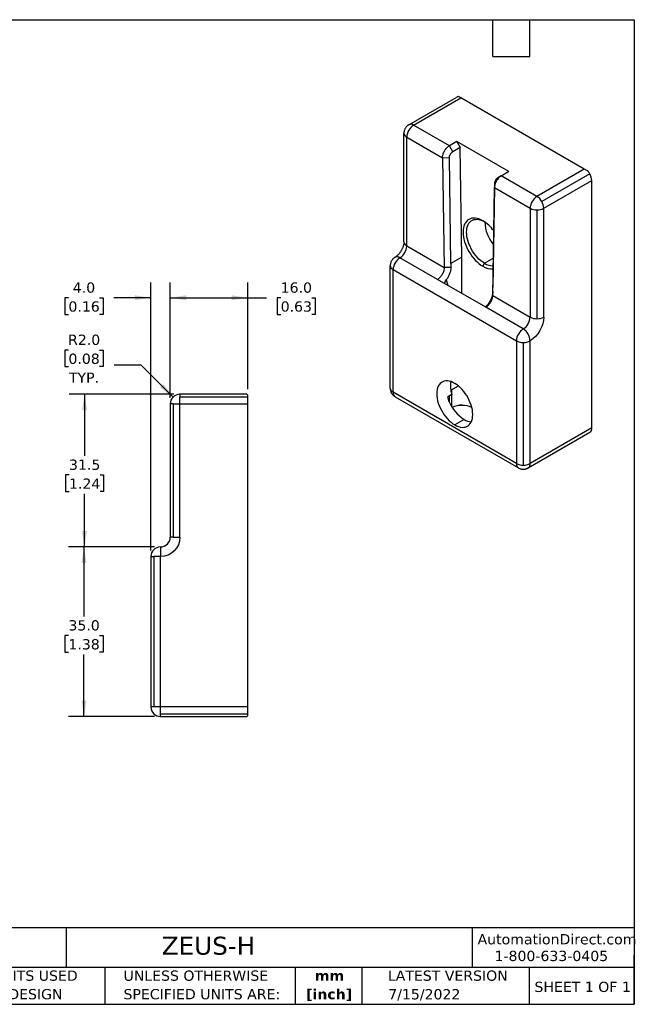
# Model space of a CAD drawing. Header units: millimetres. Extents: x 6 to 273, y 6 to 210.
# Tile 2 of 2: x 146 to 273, y 6 to 210. Entities that reach past the tile are written whole.
import ezdxf

# ---------------------------------------------------------------- set-up
doc = ezdxf.new("R2010")
doc.units = ezdxf.units.MM
doc.linetypes.add('SLD-Solid', pattern=[0])
doc.layers.add('DIMENSIONS', color=140, linetype='SLD-Solid', lineweight=25)
doc.layers.add('TEXT', color=140, linetype='SLD-Solid', lineweight=25)
doc.styles.add('SLDTEXTSTYLE0', font='VERDANA.TTF')
doc.styles.add('SLDTEXTSTYLE1', font='VERDANAB.TTF')
doc.dimstyles.new('SLDDIMSTYLE0', dxfattribs={"dimtxt": 2.158008, "dimasz": 3.302, "dimexe": 0, "dimexo": 0.0625, "dimgap": 0.539502, "dimtad": 0, "dimtih": 1, "dimtoh": 1, "dimrnd": 1e-09, "dimzin": 4, "dimdsep": 46, "dimtxsty": 'SLDTEXTSTYLE0', "dimsah": 1, "dimcen": 0.09, "dimadec": 0, "dimazin": 1, "dimtfac": 1, "dimtofl": 0, "dimtmove": 0, "dimatfit": 3, "dimfxl": 0, "dimfrac": 2, "dimtolj": 1, "dimtzin": 12, "dimarcsym": 0})
doc.dimstyles.new('SLDDIMSTYLE1', dxfattribs={"dimtxt": 2.158008, "dimasz": 3.302, "dimexe": 0, "dimexo": 0.0625, "dimgap": 0.539502, "dimtad": 0, "dimtih": 1, "dimtoh": 1, "dimrnd": 1e-09, "dimzin": 4, "dimdsep": 46, "dimtxsty": 'SLDTEXTSTYLE0', "dimsah": 1, "dimcen": 0.09, "dimadec": 0, "dimazin": 1, "dimtfac": 1, "dimtmove": 0, "dimatfit": 0, "dimfxl": 0, "dimfrac": 2, "dimtolj": 1, "dimtzin": 12, "dimarcsym": 0})
doc.dimstyles.new('SLDDIMSTYLE2', dxfattribs={"dimtxt": 2.158008, "dimasz": 3.302, "dimexe": 0, "dimexo": 0.0625, "dimgap": 0.539502, "dimtad": 0, "dimtih": 1, "dimtoh": 1, "dimrnd": 1e-09, "dimzin": 12, "dimdsep": 46, "dimtxsty": 'SLDTEXTSTYLE0', "dimsah": 1, "dimcen": 0.09, "dimadec": 0, "dimazin": 3, "dimtfac": 1, "dimtofl": 0, "dimtmove": 0, "dimatfit": 3, "dimfxl": 0, "dimfrac": 2, "dimtolj": 1, "dimtzin": 12, "dimarcsym": 0})
doc.dimstyles.new('SLDDIMSTYLE4', dxfattribs={"dimtxt": 2.158008, "dimasz": 3.302, "dimexe": 0, "dimexo": 0.0625, "dimgap": 0.539502, "dimtad": 0, "dimtih": 1, "dimtoh": 1, "dimrnd": 1e-09, "dimzin": 4, "dimdsep": 46, "dimtxsty": 'SLDTEXTSTYLE0', "dimsah": 1, "dimcen": 0, "dimadec": 0, "dimazin": 1, "dimtfac": 1, "dimtofl": 0, "dimtmove": 0, "dimatfit": 3, "dimfxl": 0, "dimfrac": 2, "dimtolj": 1, "dimtzin": 12, "dimarcsym": 0})

# ---------------------------------------------------------------- blocks, each defined once
blk = doc.blocks.new('SW_NOTE_0_1')
at = {"layer": 'TEXT', "color": 0, "char_height": 2.117, "attachment_point": 2, "style": 'SLDTEXTSTYLE1'}
for s, insert in [('mm', (2.84, 2.69)), ('[inch]', (2.76, -1.13))]:
    blk.add_mtext(s, dxfattribs=dict(at, insert=insert))
blk = doc.blocks.new('SW_NOTE_0_2')
at = {"layer": 'TEXT', "color": 0, "char_height": 2.1167, "attachment_point": 1, "style": 'SLDTEXTSTYLE0'}
for s, insert in [('UNLESS OTHERWISE ', (0, 2.69)), ('SPECIFIED UNITS ARE:', (0, -1.13))]:
    blk.add_mtext(s, dxfattribs=dict(at, insert=insert))
blk = doc.blocks.new('SW_NOTE_0_6')
at = {"layer": 'TEXT', "color": 0, "char_height": 2.1167, "attachment_point": 1, "style": 'SLDTEXTSTYLE0'}
for s, insert in [('METRIC UNITS USED ', (0, 2.69)), ('FOR PART DESIGN', (0, -1.13))]:
    blk.add_mtext(s, dxfattribs=dict(at, insert=insert))
blk = doc.blocks.new('_D_8')
at = {"layer": 'DIMENSIONS'}
for p, q in [((173.25, 100.01), (173.25, 155.34)), ((177.25, 131.51), (177.25, 155.34)), ((156.24, 152.16), (155.52, 152.16)), ((155.52, 152.16), (155.52, 148.73)), ((162.65, 152.16), (163.38, 152.16)), ((163.38, 152.16), (163.38, 148.73)), ((173.25, 152.16), (165.58, 152.16)), ((177.25, 152.16), (183.6, 152.16)), ((155.52, 148.73), (156.24, 148.73)), ((163.38, 148.73), (162.65, 148.73))]:
    blk.add_line(p, q, dxfattribs=at)
for points in [[(173.25, 152.16), (169.95, 152.67), (169.95, 151.66)], [(177.25, 152.16), (180.55, 151.66), (180.55, 152.67)]]:
    blk.add_solid(points, dxfattribs=at)
at = {"layer": 'DIMENSIONS', "char_height": 2.117, "attachment_point": 1, "style": 'SLDTEXTSTYLE0'}
for s, insert in [('4.0', (157.14, 155.33)), ('0.16', (156.24, 151.42))]:
    blk.add_mtext(s, dxfattribs=dict(at, insert=insert))
blk = doc.blocks.new('_D_9')
at = {"layer": 'DIMENSIONS'}
for p, q in [((177.25, 131.51), (177.25, 155.34)), ((193.25, 133.31), (193.25, 155.34)), ((177.25, 152.16), (193.25, 152.16)), ((193.25, 152.16), (197.12, 152.16)), ((200.05, 152.16), (199.32, 152.16)), ((199.32, 152.16), (199.32, 148.73)), ((206.46, 152.16), (207.18, 152.16)), ((207.18, 152.16), (207.18, 148.73)), ((199.32, 148.73), (200.05, 148.73)), ((207.18, 148.73), (206.46, 148.73))]:
    blk.add_line(p, q, dxfattribs=at)
for points in [[(177.25, 152.16), (180.55, 151.66), (180.55, 152.67)], [(193.25, 152.16), (189.95, 152.67), (189.95, 151.66)]]:
    blk.add_solid(points, dxfattribs=at)
at = {"layer": 'DIMENSIONS', "char_height": 2.117, "attachment_point": 1, "style": 'SLDTEXTSTYLE0'}
for s, insert in [('16.0', (200.05, 155.33)), ('0.63', (200.05, 151.42))]:
    blk.add_mtext(s, dxfattribs=dict(at, insert=insert))
blk = doc.blocks.new('_D_10')
at = {"layer": 'DIMENSIONS'}
for p, q in [((156.24, 141.38), (155.52, 141.38)), ((155.52, 141.38), (155.52, 137.95)), ((162.65, 141.38), (163.38, 141.38)), ((163.38, 141.38), (163.38, 137.95)), ((171.25, 138.25), (165.69, 138.25)), ((177.84, 131.66), (171.25, 138.25)), ((155.52, 137.95), (156.24, 137.95)), ((163.38, 137.95), (162.65, 137.95))]:
    blk.add_line(p, q, dxfattribs=at)
blk.add_solid([(177.84, 131.66), (175.86, 134.35), (175.14, 133.63)], dxfattribs=at)
at = {"layer": 'DIMENSIONS', "char_height": 2.117, "attachment_point": 1, "style": 'SLDTEXTSTYLE0'}
for s, insert in [('R2.0', (156.16, 144.55)), ('0.08', (156.24, 140.64)), ('TYP.', (156.34, 136.73))]:
    blk.add_mtext(s, dxfattribs=dict(at, insert=insert))
blk = doc.blocks.new('_D_11')
at = {"layer": 'DIMENSIONS'}
for p, q in [((177.98, 132.24), (156.39, 132.24)), ((159.57, 132.24), (159.57, 119.51)), ((156.36, 115.6), (155.63, 115.6)), ((155.63, 115.6), (155.63, 112.17)), ((162.77, 115.6), (163.5, 115.6)), ((163.5, 115.6), (163.5, 112.17)), ((155.63, 112.17), (156.36, 112.17)), ((163.5, 112.17), (162.77, 112.17)), ((159.57, 100.74), (159.57, 111.68)), ((173.98, 100.74), (156.39, 100.74))]:
    blk.add_line(p, q, dxfattribs=at)
for points in [[(159.57, 132.24), (159.06, 128.94), (160.07, 128.94)], [(159.57, 100.74), (160.07, 104.04), (159.06, 104.04)]]:
    blk.add_solid(points, dxfattribs=at)
at = {"layer": 'DIMENSIONS', "char_height": 2.117, "attachment_point": 1, "style": 'SLDTEXTSTYLE0'}
for s, insert in [('31.5', (156.36, 118.77)), ('1.24', (156.36, 114.86))]:
    blk.add_mtext(s, dxfattribs=dict(at, insert=insert))
blk = doc.blocks.new('_D_12')
at = {"layer": 'DIMENSIONS'}
for p, q in [((173.98, 100.74), (156.27, 100.74)), ((159.45, 100.74), (159.45, 86.36)), ((156.24, 82.45), (155.52, 82.45)), ((155.52, 82.45), (155.52, 79.02)), ((162.65, 82.45), (163.38, 82.45)), ((163.38, 82.45), (163.38, 79.02)), ((155.52, 79.02), (156.24, 79.02)), ((159.45, 65.74), (159.45, 78.54)), ((163.38, 79.02), (162.65, 79.02)), ((173.98, 65.74), (156.27, 65.74))]:
    blk.add_line(p, q, dxfattribs=at)
for points in [[(159.45, 100.74), (158.94, 97.44), (159.96, 97.44)], [(159.45, 65.74), (159.96, 69.04), (158.94, 69.04)]]:
    blk.add_solid(points, dxfattribs=at)
at = {"layer": 'DIMENSIONS', "char_height": 2.117, "attachment_point": 1, "style": 'SLDTEXTSTYLE0'}
for s, insert in [('35.0', (156.24, 85.62)), ('1.38', (156.24, 81.71))]:
    blk.add_mtext(s, dxfattribs=dict(at, insert=insert))

msp = doc.modelspace()

# ---------------------------------------------------------------- linework, layer by layer
for p, q in [((226.499, 187.873), (236.398, 193.588)), ((227.499, 187.774), (237.257, 193.407)), ((262.713, 178.712), (237.257, 193.407)), ((234.867, 183.521), (227.499, 187.774)), ((225.499, 163.686), (225.499, 186.141)), ((226.085, 185.325), (233.465, 181.064)), ((226.085, 162.87), (226.085, 185.325)), ((236.422, 184.419), (234.867, 183.521)), ((235.574, 182.31), (234.867, 183.521)), ((237.129, 183.208), (235.574, 182.31)), ((247.151, 178.225), (236.422, 184.419)), ((236.422, 184.419), (237.129, 183.208)), ((237.469, 160.543), (237.129, 183.208)), ((233.465, 181.064), (234.879, 181.078)), ((233.465, 181.064), (233.804, 158.413)), ((235.206, 159.237), (234.879, 181.078)), ((244.879, 176.918), (246.435, 177.816)), ((245.595, 177.327), (244.879, 176.918)), ((245.595, 177.327), (247.151, 178.225)), ((252.955, 173.079), (245.595, 177.327)), ((247.151, 178.225), (246.435, 177.816)), ((262.713, 178.712), (252.955, 173.079)), ((263.854, 177.738), (253.955, 172.023)), ((243.83, 152.626), (244.169, 174.885)), ((244.166, 174.968), (243.851, 154.267)), ((244.174, 175.372), (244.169, 174.885)), ((244.169, 174.885), (251.54, 170.629)), ((244.178, 175.731), (244.171, 175.284)), ((244.178, 175.731), (244.174, 175.372)), ((254.369, 170.629), (264.268, 176.344)), ((264.268, 125.31), (264.268, 176.344)), ((251.54, 170.629), (251.54, 148.174)), ((252.955, 170.291), (252.955, 147.836)), ((254.369, 148.174), (254.369, 170.629)), ((226.085, 162.87), (233.804, 158.413)), ((237.469, 160.543), (235.206, 159.237)), ((237.469, 153.032), (237.469, 160.543)), ((222.67, 133.474), (222.67, 158.787)), ((232.427, 155.942), (224.67, 160.42)), ((235.206, 159.237), (235.194, 158.427)), ((241.782, 158.665), (242.136, 159.278)), ((242.136, 159.278), (243.943, 160.321)), ((223.256, 157.971), (248.712, 143.275)), ((223.256, 132.658), (223.256, 157.971)), ((235.194, 158.427), (233.804, 158.413)), ((242.378, 150.198), (232.427, 155.942)), ((234.217, 155.85), (234.499, 154.947)), ((243.83, 152.626), (243.838, 153.457)), ((243.83, 152.626), (251.54, 148.174)), ((243.838, 153.457), (243.851, 154.267)), ((250.126, 145.725), (242.378, 150.198)), ((248.712, 143.275), (248.712, 117.963)), ((250.126, 142.937), (250.126, 117.624)), ((251.54, 117.963), (251.54, 143.275)), ((179.253, 132.243), (179.253, 131.657)), ((193.053, 132.243), (179.253, 132.243)), ((193.253, 132.043), (193.053, 132.243)), ((248.712, 117.963), (223.256, 132.658)), ((235.38, 132.191), (234.526, 131.698)), ((235.174, 133.089), (236.724, 133.983)), ((235.348, 132.303), (235.348, 133.189)), ((235.348, 129.741), (235.348, 132.172)), ((177.838, 130.243), (177.253, 130.243)), ((177.253, 130.243), (177.253, 102.743)), ((177.838, 130.243), (177.838, 102.743)), ((177.838, 130.243), (179.253, 130.243)), ((179.253, 130.243), (179.253, 131.657)), ((193.253, 131.657), (179.253, 131.657)), ((179.253, 130.243), (193.253, 130.243)), ((179.253, 102.743), (179.253, 130.243)), ((193.253, 131.657), (193.253, 132.043)), ((193.253, 130.243), (193.253, 131.657)), ((193.253, 67.743), (193.253, 130.243)), ((223.67, 131.742), (249.126, 117.047)), ((234.853, 131.886), (234.853, 130.708)), ((237.929, 127.045), (235.984, 125.923)), ((251.126, 117.047), (263.854, 124.395)), ((264.268, 125.31), (251.54, 117.963)), ((177.838, 102.743), (177.253, 102.743)), ((177.838, 102.743), (179.253, 102.743)), ((175.253, 100.743), (175.253, 98.743)), ((173.253, 98.743), (173.838, 98.743)), ((173.253, 98.743), (173.253, 67.743)), ((173.838, 98.743), (173.838, 67.743)), ((175.253, 98.743), (173.838, 98.743)), ((175.253, 67.743), (175.253, 98.743)), ((173.838, 67.743), (173.253, 67.743)), ((175.253, 67.743), (173.838, 67.743)), ((193.253, 67.743), (175.253, 67.743)), ((175.253, 66.329), (175.253, 67.743)), ((193.253, 66.329), (193.253, 67.743)), ((175.253, 66.329), (193.253, 66.329)), ((175.253, 65.743), (175.253, 66.329)), ((175.253, 65.743), (193.053, 65.743)), ((193.053, 65.743), (193.253, 65.943)), ((193.253, 65.943), (193.253, 66.329))]:
    msp.add_line(p, q)
at = {"flags": 128}
for points in [[(241.782, 168.056), (241.384, 168.263), (240.989, 168.423), (240.602, 168.535), (240.226, 168.596), (239.866, 168.608), (239.523, 168.568), (239.203, 168.479), (238.907, 168.34), (238.639, 168.153), (238.402, 167.921), (238.197, 167.644), (238.026, 167.326), (237.892, 166.97), (237.795, 166.579), (237.736, 166.157), (237.716, 165.708), (237.736, 165.236), (237.795, 164.747), (237.892, 164.244), (238.026, 163.732), (238.197, 163.217), (238.402, 162.704), (238.639, 162.196), (238.907, 161.7), (239.203, 161.22), (239.523, 160.761), (239.866, 160.326), (240.226, 159.921), (240.602, 159.549), (240.989, 159.213), (241.384, 158.918), (241.782, 158.665)], [(242.136, 159.278), (241.748, 159.525), (241.364, 159.817), (240.989, 160.15), (240.626, 160.52), (240.28, 160.924), (239.954, 161.356), (239.652, 161.813), (239.377, 162.289), (239.133, 162.779), (238.921, 163.277), (238.745, 163.779), (238.605, 164.278), (238.505, 164.77), (238.444, 165.248), (238.424, 165.708), (238.444, 166.144), (238.505, 166.552), (238.605, 166.927), (238.745, 167.266), (238.921, 167.564), (239.133, 167.818), (239.377, 168.026), (239.652, 168.184), (239.954, 168.292), (240.28, 168.349), (240.626, 168.352), (240.989, 168.304), (241.364, 168.203), (241.748, 168.052), (241.964, 167.946)], [(235.984, 134.496), (235.596, 134.697), (235.212, 134.848), (234.837, 134.949), (234.474, 134.997), (234.128, 134.994), (233.802, 134.937), (233.5, 134.829), (233.225, 134.671), (232.981, 134.463), (232.769, 134.209), (232.593, 133.911), (232.453, 133.572), (232.353, 133.197), (232.292, 132.789), (232.272, 132.353), (232.292, 131.893), (232.353, 131.414), (232.453, 130.923), (232.593, 130.424), (232.769, 129.922), (232.981, 129.424), (233.225, 128.934), (233.5, 128.458), (233.802, 128.001), (234.128, 127.568), (234.474, 127.165), (234.837, 126.795), (235.212, 126.462), (235.596, 126.17), (235.984, 125.923)], [(235.984, 125.923), (236.372, 125.722), (236.756, 125.571), (237.131, 125.47), (237.494, 125.422), (237.84, 125.425), (238.166, 125.482), (238.468, 125.59), (238.743, 125.748), (238.987, 125.956), (239.199, 126.21), (239.375, 126.508), (239.515, 126.847), (239.615, 127.222), (239.676, 127.63), (239.696, 128.066), (239.676, 128.526), (239.615, 129.005), (239.515, 129.496), (239.375, 129.995), (239.199, 130.497), (238.987, 130.995), (238.743, 131.485), (238.468, 131.961), (238.166, 132.418), (237.84, 132.85), (237.494, 133.254), (237.131, 133.624), (236.756, 133.957), (236.372, 134.249), (235.984, 134.496)]]:
    msp.add_lwpolyline(points, dxfattribs=at)
for centre, radius, start, end in [((236.757, 192.949), 0.732, 88.07424, 119.34979), ((229.142, 185.192), 3.06, 122.4764, 177.5236), ((226.913, 186.956), 1.006, 54.38183, 114.31395), ((226.5, 186.241), 1.006, 185.6948, 245.62534), ((260.95, 176.067), 3.35, 29.91716, 41.21355), ((261.384, 176.246), 2.886, 1.9565, 31.14373), ((254.598, 170.497), 3.06, 122.4763, 177.5237), ((251.428, 170.631), 2.885, 28.85561, 58.04533), ((251.485, 170.531), 2.886, 1.9565, 31.14373), ((252.897, 173.176), 2.886, 241.95976, 271.1441), ((253.012, 173.176), 2.886, 268.8559, 298.04024), ((237.786, 161.483), 7.692, 35.74278, 58.69854), ((250.215, 168.246), 8.055, 183.11038, 219.35021), ((223.027, 163.002), 3.06, 302.4764, 357.5236), ((226.5, 163.786), 1.006, 185.6948, 245.62534), ((224.085, 159.604), 1.005, 54.33827, 114.38099), ((223.671, 158.887), 1.006, 185.6948, 245.62534), ((226.314, 157.838), 3.06, 122.4763, 177.5237), ((243.636, 161.543), 3.423, 237.21669, 274.59144), ((243.886, 162.072), 3.297, 237.94423, 270.58757), ((248.483, 148.307), 3.06, 302.4763, 357.5237), ((252.897, 150.721), 2.886, 241.95976, 271.1441), ((253.012, 150.721), 2.886, 268.8559, 298.04024), ((251.769, 143.143), 3.06, 122.4764, 177.5236), ((248.483, 143.143), 3.06, 2.4764, 57.5236), ((250.069, 145.822), 2.886, 241.95976, 271.1441), ((250.184, 145.822), 2.886, 268.8559, 298.04024), ((240.62, 133.91), 5.514, 170.11992, 198.17041), ((179.253, 130.243), 2, 90, 180), ((223.671, 133.574), 1.006, 185.6948, 245.62534), ((224.229, 132.546), 0.979, 173.46674, 235.22108), ((242.215, 133.768), 7.973, 202.57143, 237.47994), ((237.467, 125.345), 4.646, 63.9282, 115.46531), ((237.467, 124.898), 5.043, 66.08014, 113.26322), ((239.769, 130.056), 3.528, 238.56751, 263.91298), ((263.267, 125.212), 1.006, 305.69804, 5.62038), ((249.712, 117.863), 1.005, 174.33259, 234.40834), ((250.069, 120.51), 2.886, 241.95976, 271.1441), ((250.184, 120.51), 2.886, 268.8559, 298.04024), ((250.539, 117.864), 1.006, 305.69804, 5.62038), ((175.253, 102.743), 2, 270, 0), ((175.253, 98.743), 2, 90, 180), ((175.253, 67.743), 2, 180, 270)]:
    msp.add_arc(centre, radius, start, end)
for centre, major_axis, ratio, start_param, end_param in [((238.671, 192.591), (2, -1.155), 0.0000704, 2.3562351, 2.8072619), ((264.127, 177.895), (2, -1.155), 0.0000704, 1.9052083, 2.3562351), ((235.489, 154.376), (-0.153, 3.951), 0.2475456, 1.4161067, 1.4675857)]:
    msp.add_ellipse(centre, major_axis=major_axis, ratio=ratio, start_param=start_param, end_param=end_param)
for points, knots in [([(226.501, 187.869), (226.458, 187.845), (226.335, 187.776), (226.15, 187.625), (225.949, 187.417), (225.778, 187.174), (225.641, 186.903), (225.548, 186.61), (225.501, 186.352), (225.504, 186.195), (225.505, 186.141)], [0, 0, 0, 0, 0.0697867, 0.2025913, 0.3407725, 0.4827759, 0.6274955, 0.7741963, 0.9224282, 1, 1, 1, 1]), ([(233.465, 181.064), (233.464, 181.172), (233.472, 181.284), (233.507, 181.514), (233.533, 181.633), (233.602, 181.873), (233.645, 181.992), (233.746, 182.229), (233.805, 182.348), (233.934, 182.575), (234.005, 182.684), (234.158, 182.893), (234.24, 182.992), (234.495, 183.262), (234.68, 183.413), (234.867, 183.521)], [0, 0, 0, 0, 0.125, 0.125, 0.25, 0.25, 0.375, 0.375, 0.5, 0.5, 0.625, 0.625, 0.75, 0.75, 1, 1, 1, 1]), ([(234.879, 181.078), (234.878, 181.132), (234.882, 181.189), (234.898, 181.305), (234.911, 181.365), (234.945, 181.485), (234.966, 181.545), (235.016, 181.664), (235.045, 181.723), (235.11, 181.837), (235.145, 181.892), (235.221, 181.997), (235.262, 182.046), (235.347, 182.137), (235.391, 182.178), (235.481, 182.251), (235.527, 182.283), (235.574, 182.31)], [4.712389, 4.712389, 4.712389, 4.712389, 4.9087385, 4.9087385, 5.1050881, 5.1050881, 5.3014376, 5.3014376, 5.4977871, 5.4977871, 5.6941367, 5.6941367, 5.8904862, 5.8904862, 6.0868358, 6.0868358, 6.2831853, 6.2831853, 6.2831853, 6.2831853]), ([(245.595, 177.327), (245.408, 177.219), (245.227, 177.073), (244.968, 176.801), (244.886, 176.704), (244.732, 176.498), (244.658, 176.388), (244.526, 176.162), (244.467, 176.046), (244.363, 175.81), (244.318, 175.689), (244.21, 175.334), (244.171, 175.099), (244.169, 174.885)], [0, 0, 0, 0, 0.25, 0.25, 0.375, 0.375, 0.5, 0.5, 0.625, 0.625, 0.75, 0.75, 1, 1, 1, 1]), ([(244.879, 176.918), (244.834, 176.892), (244.789, 176.861), (244.7, 176.789), (244.657, 176.749), (244.573, 176.662), (244.532, 176.614), (244.456, 176.513), (244.421, 176.46), (244.356, 176.35), (244.327, 176.294), (244.275, 176.179), (244.253, 176.121), (244.217, 176.005), (244.203, 175.948), (244.184, 175.837), (244.179, 175.782), (244.178, 175.731)], [3.1415927, 3.1415927, 3.1415927, 3.1415927, 3.3379422, 3.3379422, 3.5342917, 3.5342917, 3.7306413, 3.7306413, 3.9269908, 3.9269908, 4.1233404, 4.1233404, 4.3196899, 4.3196899, 4.5160394, 4.5160394, 4.712389, 4.712389, 4.712389, 4.712389]), ([(244.174, 175.372), (244.174, 175.311), (244.173, 175.189), (244.176, 175.094), (244.177, 175.046)], [0, 0, 0, 0, 0.4984745, 1, 1, 1, 1]), ([(225.499, 163.685), (225.499, 163.683), (225.501, 163.636), (225.493, 163.512), (225.469, 163.315), (225.425, 163.093), (225.362, 162.859), (225.285, 162.63), (225.203, 162.426), (225.118, 162.236), (225.032, 162.065), (224.968, 161.95), (224.938, 161.898)], [0, 0, 0, 0, 0.0055518, 0.1300513, 0.2561641, 0.3833667, 0.5099723, 0.6314126, 0.7377502, 0.82165, 0.9191421, 1, 1, 1, 1]), ([(224.938, 161.898), (224.882, 161.804), (224.801, 161.671), (224.672, 161.484), (224.557, 161.331), (224.417, 161.161), (224.269, 160.999), (224.116, 160.851), (223.963, 160.72), (223.82, 160.613), (223.721, 160.547), (223.678, 160.524), (223.672, 160.521)], [0, 0, 0, 0, 0.149754, 0.211373, 0.3127629, 0.4169283, 0.5270852, 0.6399623, 0.7540802, 0.8683593, 0.9822315, 1, 1, 1, 1]), ([(223.672, 160.515), (223.629, 160.491), (223.506, 160.422), (223.321, 160.271), (223.121, 160.063), (222.949, 159.82), (222.812, 159.549), (222.719, 159.256), (222.672, 158.999), (222.675, 158.841), (222.676, 158.787)], [0, 0, 0, 0, 0.0695759, 0.2024106, 0.3406232, 0.4826587, 0.6274111, 0.7741452, 0.9224107, 1, 1, 1, 1]), ([(233.804, 158.413), (233.807, 158.304), (233.8, 158.191), (233.769, 157.959), (233.744, 157.839), (233.678, 157.597), (233.636, 157.477), (233.538, 157.238), (233.48, 157.119), (233.29, 156.777), (233.135, 156.563), (232.798, 156.201), (232.614, 156.05), (232.427, 155.942)], [0, 0, 0, 0, 0.125, 0.125, 0.25, 0.25, 0.375, 0.375, 0.5, 0.5, 0.75, 0.75, 1, 1, 1, 1]), ([(235.194, 158.427), (235.191, 158.223), (235.167, 158.012), (235.076, 157.574), (235.01, 157.346), (234.841, 156.901), (234.737, 156.677), (234.498, 156.248), (234.365, 156.044), (234.217, 155.85)], [0, 0, 0, 0, 0.25, 0.25, 0.5, 0.5, 0.75, 0.75, 1, 1, 1, 1]), ([(233.934, 155.073), (233.933, 155.085), (233.932, 155.203), (233.996, 155.48), (234.134, 155.711), (234.217, 155.85)], [0, 0, 0, 0, 0.04331414, 0.42174264, 1, 1, 1, 1]), ([(242.378, 150.198), (242.471, 150.252), (242.564, 150.315), (242.745, 150.46), (242.836, 150.543), (243.009, 150.723), (243.091, 150.819), (243.247, 151.025), (243.322, 151.135), (243.523, 151.47), (243.632, 151.711), (243.782, 152.18), (243.825, 152.413), (243.83, 152.626)], [0, 0, 0, 0, 0.125, 0.125, 0.25, 0.25, 0.375, 0.375, 0.5, 0.5, 0.75, 0.75, 1, 1, 1, 1]), ([(243.838, 153.457), (243.835, 153.251), (243.81, 153.037), (243.719, 152.595), (243.651, 152.365), (243.48, 151.915), (243.375, 151.689), (243.133, 151.256), (242.998, 151.049), (242.849, 150.854)], [0, 0, 0, 0, 0.25, 0.25, 0.5, 0.5, 0.75, 0.75, 1, 1, 1, 1]), ([(242.849, 150.854), (242.741, 150.725), (242.557, 150.506), (242.346, 150.337), (242.258, 150.267)], [0, 0, 0, 0, 0.5859322, 1, 1, 1, 1]), ([(222.676, 133.473), (222.675, 133.423), (222.671, 133.268), (222.718, 133.009), (222.815, 132.704), (222.963, 132.416), (223.151, 132.16), (223.371, 131.947), (223.545, 131.811), (223.652, 131.756), (223.673, 131.745)], [0, 0, 0, 0, 0.0717182, 0.2225181, 0.3747079, 0.5286867, 0.6852969, 0.8268158, 0.9674005, 1, 1, 1, 1]), ([(249.13, 117.049), (249.194, 117.013), (249.334, 116.935), (249.544, 116.862), (249.754, 116.811), (249.94, 116.784), (250.067, 116.78), (250.126, 116.779)], [0, 0, 0, 0, 0.2090774, 0.4610921, 0.634909, 0.8307267, 1, 1, 1, 1]), ([(250.126, 116.779), (250.236, 116.784), (250.391, 116.791), (250.616, 116.837), (250.808, 116.895), (250.99, 116.968), (251.091, 117.031), (251.124, 117.051)], [0, 0, 0, 0, 0.3141785, 0.4426509, 0.6586826, 0.8886144, 1, 1, 1, 1])]:
    msp.add_open_spline(points, degree=3, knots=knots)
for points in [[(254.369, 148.174), (254.369, 146.372), (253.101, 144.176), (251.54, 143.275)], [(234.853, 130.708), (234.711, 131.031), (234.606, 131.363), (234.526, 131.698)], [(179.253, 102.743), (179.253, 100.535), (177.46, 98.743), (175.253, 98.743)]]:
    msp.add_open_spline(points, degree=3)
at = {"layer": 'TEXT'}
for p, q in [((6.35, 209.55), (273.05, 209.55)), ((243.84, 201.93), (243.84, 209.55)), ((251.46, 201.93), (251.46, 209.55)), ((273.05, 209.55), (273.05, 6.35)), ((243.84, 201.93), (251.46, 201.93)), ((273.05, 22.126), (6.35, 22.126)), ((155.759, 22.126), (155.759, 13.97)), ((239.575, 22.126), (239.575, 13.97)), ((273.05, 6.35), (273.05, 16.51)), ((273.05, 13.97), (6.35, 13.97)), ((163.78, 13.97), (163.78, 6.35)), ((203.024, 13.97), (203.024, 6.35)), ((216.812, 13.97), (216.812, 6.35)), ((251.349, 13.97), (251.349, 6.35)), ((6.35, 6.35), (273.05, 6.35))]:
    msp.add_line(p, q, dxfattribs=at)

# ---------------------------------------------------------------- block references
for name, p in [('SW_NOTE_0_6', (128.478, 10.635)), ('SW_NOTE_0_2', (167.608, 10.635)), ('SW_NOTE_0_1', (207.286, 10.633))]:
    msp.add_blockref(name, p, dxfattribs=at)

# ---------------------------------------------------------------- texts
at = {"layer": 'TEXT', "style": 'SLDTEXTSTYLE0'}
for s, insert, char_height, attachment_point in [('ZEUS-H', (175.502, 20.294), 3.7042, 1), ('AutomationDirect.com', (240.695, 20.836), 2.11667, 1), ('1-800-633-0405', (244.192, 17.397), 2.11667, 1), ('LATEST VERSION', (234.552, 13.324), 2.11667, 2), ('SHEET 1 OF 1', (252.441, 11.011), 2.11667, 1), ('7/15/2022', (229.701, 9.487), 2.1167, 2)]:
    msp.add_mtext(s, dxfattribs=dict(at, insert=insert, char_height=char_height, attachment_point=attachment_point))

# ---------------------------------------------------------------- dimensions: what is measured, and where the dimension line sits
at = {"layer": 'DIMENSIONS'}
for base, p1, p2, dimstyle, picture, middle in [((177.253, 152.163), (173.253, 98.743), (177.253, 130.243), 'SLDDIMSTYLE1', '_D_8', (159.447, 152.163)), ((193.253, 152.163), (177.253, 130.243), (193.253, 132.043), 'SLDDIMSTYLE0', '_D_9', (203.253, 152.163))]:
    dim = msp.add_linear_dim(base=base, p1=p1, p2=p2, dimstyle=dimstyle, dxfattribs=at)
    dim.commit()
    dim.dimension.update_dxf_attribs({"geometry": picture, "text_midpoint": middle, "dimtype": 160})
dim = msp.add_radius_dim(center=(179.253, 130.243), mpoint=(177.838, 131.657), text='<>\\PTYP.', dimstyle='SLDDIMSTYLE4', dxfattribs=at)
dim.commit()
dim.dimension.update_dxf_attribs({"geometry": '_D_10', "text_midpoint": (159.447, 139.364), "dimtype": 164})
for base, p1, p2, dimstyle, picture, middle in [((159.566, 100.743), (179.253, 132.243), (175.253, 100.743), 'SLDDIMSTYLE2', '_D_11', (159.566, 115.598)), ((159.447, 65.743), (175.253, 100.743), (175.253, 65.743), 'SLDDIMSTYLE0', '_D_12', (159.447, 82.452))]:
    dim = msp.add_linear_dim(base=base, p1=p1, p2=p2, angle=90, dimstyle=dimstyle, dxfattribs=at)
    dim.commit()
    dim.dimension.update_dxf_attribs({"geometry": picture, "text_midpoint": middle, "dimtype": 160})

doc.saveas('drawing.dxf')
